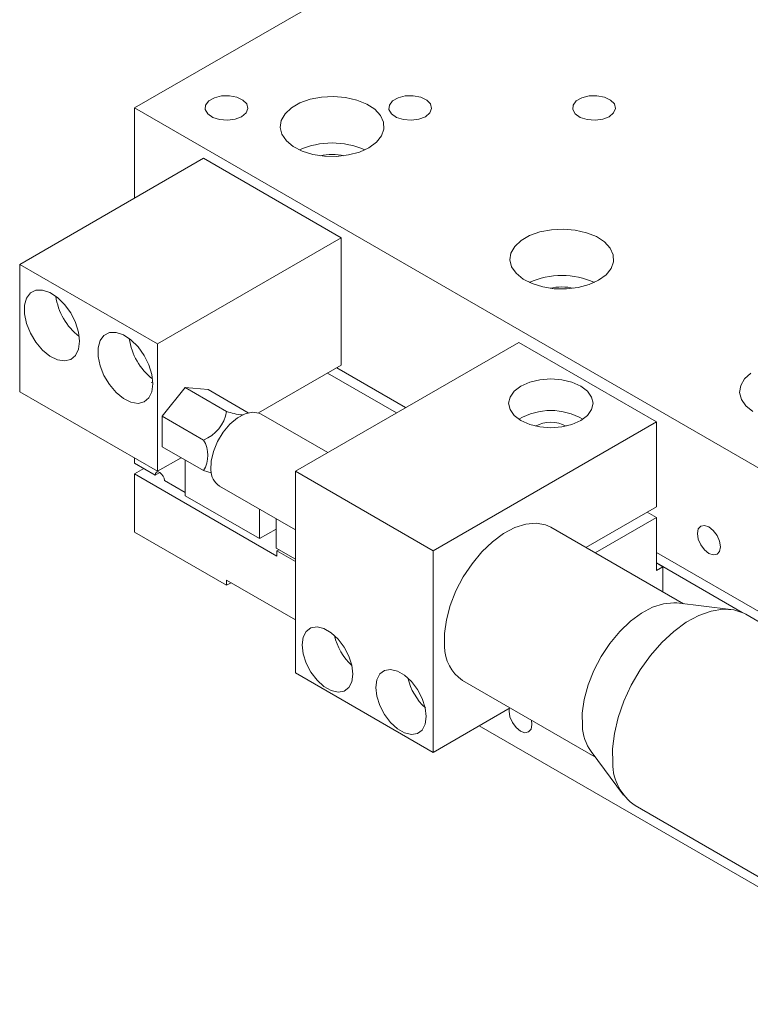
# Model space of a CAD drawing. Header units: millimetres. Extents: x 16752 to 17194, y 779 to 1404.
# Tile 2 of 11: x 16867 to 16923, y 885 to 961. Entities that reach past the tile are written whole.
import ezdxf

# ---------------------------------------------------------------- set-up
doc = ezdxf.new("R2010")
doc.units = ezdxf.units.MM
doc.header["$LTSCALE"] = 0.3

msp = doc.modelspace()

# ---------------------------------------------------------------- linework, layer by layer
at = {"color": 7, "linetype": 'Continuous', "lineweight": 15}
for p, q in [((16946.539, 994.954), (16875.828, 954.134)), ((16875.828, 954.134), (16946.539, 913.313)), ((16875.828, 954.134), (16875.828, 947.194)), ((16881.131, 950.255), (16866.989, 942.091)), ((16881.131, 950.255), (16891.738, 944.132)), ((16891.738, 944.132), (16877.596, 935.968)), ((16891.738, 934.334), (16891.738, 944.132)), ((16866.989, 942.091), (16866.989, 932.293)), ((16866.989, 942.091), (16877.596, 935.968)), ((16877.596, 935.968), (16877.596, 926.17)), ((16905.385, 936.091), (16888.202, 926.172)), ((16915.992, 929.968), (16905.385, 936.091)), ((16885.373, 930.66), (16891.738, 934.334)), ((16890.677, 933.722), (16895.979, 930.661)), ((16891.384, 934.13), (16896.686, 931.069)), ((16877.222, 933.034), (16877.116, 932.99)), ((16866.989, 932.293), (16877.596, 926.17)), ((16879.717, 932.61), (16877.949, 930.41)), ((16879.717, 932.61), (16882.899, 930.773)), ((16881.485, 932.451), (16879.717, 932.61)), ((16881.485, 932.451), (16884.569, 930.671)), ((16877.949, 930.41), (16881.131, 928.573)), ((16877.949, 930.41), (16877.949, 928.053)), ((16890.694, 927.61), (16885.56, 930.574)), ((16915.992, 929.968), (16898.809, 920.048)), ((16915.992, 923.435), (16915.992, 929.968)), ((16877.949, 928.053), (16881.131, 926.216)), ((16875.828, 926.779), (16875.828, 927.19)), ((16877.596, 926.17), (16879.404, 927.214)), ((16879.717, 927.033), (16879.717, 924.289)), ((16879.717, 924.534), (16879.717, 927.033)), ((16877.419, 925.861), (16875.828, 926.779)), ((16875.828, 925.963), (16876.535, 926.371)), ((16898.809, 920.048), (16888.202, 926.172)), ((16888.202, 926.172), (16888.202, 910.657)), ((16875.828, 921.472), (16875.828, 925.963)), ((16886.788, 919.636), (16875.828, 925.963)), ((16877.419, 925.861), (16877.773, 926.065)), ((16879.717, 924.534), (16878.126, 925.453)), ((16882.36, 925.032), (16888.202, 921.659)), ((16879.717, 924.289), (16885.445, 920.983)), ((16885.445, 920.983), (16885.445, 923.251)), ((16915.992, 923.435), (16910.559, 920.299)), ((16886.717, 922.516), (16886.717, 920.248)), ((16911.266, 919.891), (16915.992, 922.619)), ((16915.284, 923.027), (16915.992, 922.619)), ((16915.992, 918.536), (16915.992, 922.619)), ((16885.445, 920.983), (16886.717, 921.718)), ((16918.057, 915.971), (16907.865, 921.854)), ((16882.899, 917.39), (16875.828, 921.472)), ((16886.717, 920.248), (16888.202, 919.391)), ((16886.788, 920.044), (16886.93, 920.126)), ((16886.788, 920.044), (16886.788, 919.636)), ((16888.202, 919.228), (16886.788, 920.044)), ((16898.809, 920.048), (16898.809, 904.534)), ((16915.992, 919.924), (16946.539, 902.29)), ((16916.487, 918.822), (16915.992, 919.108)), ((16915.992, 919.108), (16922.589, 915.299)), ((16916.487, 918.822), (16915.992, 918.536)), ((16916.487, 916.877), (16916.487, 918.822)), ((16882.899, 917.798), (16888.202, 914.737)), ((16882.899, 917.39), (16882.899, 917.798)), ((16882.899, 917.39), (16883.253, 917.594)), ((16921.711, 915.537), (16917.555, 916.03)), ((16932.799, 909.424), (16922.858, 915.163)), ((16898.809, 904.534), (16888.202, 910.657)), ((16901.066, 910.076), (16911.258, 904.193)), ((16898.809, 904.534), (16904.737, 907.957)), ((16902.342, 906.574), (16939.468, 885.142)), ((16906.41, 906.675), (16906.367, 907.016)), ((16910.955, 904.598), (16913.461, 901.246)), ((16914.358, 900.44), (16924.205, 894.755))]:
    msp.add_line(p, q, dxfattribs=at)
at = {"color": 7, "linetype": 'Continuous', "lineweight": 15, "flags": 128}
for points in [[(16884.066, 953.46), (16884.408, 953.749), (16884.547, 954.09), (16884.463, 954.436), (16884.168, 954.742), (16883.702, 954.966), (16883.127, 955.077), (16882.521, 955.061), (16881.967, 954.919), (16881.538, 954.672), (16881.293, 954.352), (16881.265, 954.002), (16881.458, 953.67), (16881.845, 953.401), (16882.375, 953.23), (16882.975, 953.182), (16883.565, 953.262), (16884.066, 953.46)], [(16893.859, 951.072), (16894.435, 951.493), (16894.828, 951.979), (16895.016, 952.504), (16894.989, 953.04), (16894.748, 953.557), (16894.307, 954.029), (16893.69, 954.43), (16892.929, 954.737), (16892.066, 954.935), (16891.147, 955.013), (16890.222, 954.966), (16889.34, 954.798), (16888.55, 954.516), (16887.893, 954.137), (16887.406, 953.681), (16887.113, 953.172), (16887.032, 952.638), (16887.167, 952.107), (16887.51, 951.609), (16888.043, 951.17), (16888.736, 950.813), (16889.554, 950.559), (16890.451, 950.42), (16891.379, 950.404), (16892.289, 950.513), (16893.131, 950.739), (16893.859, 951.072)], [(16898.208, 953.46), (16898.551, 953.749), (16898.689, 954.09), (16898.606, 954.436), (16898.311, 954.742), (16897.844, 954.966), (16897.269, 955.077), (16896.663, 955.061), (16896.109, 954.919), (16895.68, 954.672), (16895.435, 954.352), (16895.407, 954.002), (16895.6, 953.67), (16895.987, 953.401), (16896.517, 953.23), (16897.117, 953.182), (16897.708, 953.262), (16898.208, 953.46)], [(16912.35, 953.46), (16912.693, 953.749), (16912.832, 954.09), (16912.748, 954.436), (16912.453, 954.742), (16911.986, 954.966), (16911.411, 955.077), (16910.806, 955.061), (16910.251, 954.919), (16909.822, 954.672), (16909.577, 954.352), (16909.549, 954.002), (16909.742, 953.67), (16910.129, 953.401), (16910.659, 953.23), (16911.259, 953.182), (16911.85, 953.262), (16912.35, 953.46)], [(16911.537, 940.867), (16912.113, 941.287), (16912.505, 941.773), (16912.693, 942.298), (16912.666, 942.834), (16912.426, 943.352), (16911.985, 943.824), (16911.368, 944.225), (16910.607, 944.532), (16909.744, 944.73), (16908.825, 944.808), (16907.9, 944.761), (16907.018, 944.593), (16906.227, 944.311), (16905.571, 943.932), (16905.083, 943.476), (16904.791, 942.967), (16904.71, 942.433), (16904.845, 941.902), (16905.188, 941.404), (16905.72, 940.965), (16906.414, 940.608), (16907.232, 940.354), (16908.129, 940.215), (16909.057, 940.199), (16909.967, 940.308), (16910.808, 940.534), (16911.537, 940.867)], [(16871.585, 936.172), (16871.507, 936.878), (16871.276, 937.623), (16870.912, 938.351), (16870.44, 939.008), (16869.896, 939.546), (16869.319, 939.924), (16868.754, 940.115), (16868.241, 940.104), (16867.818, 939.892), (16867.518, 939.496), (16867.362, 938.943), (16867.362, 938.276), (16867.518, 937.544), (16867.818, 936.801), (16868.241, 936.101), (16868.754, 935.498), (16869.319, 935.036), (16869.896, 934.749), (16870.44, 934.658), (16870.912, 934.77), (16871.276, 935.077), (16871.507, 935.556), (16871.585, 936.172)], [(16877.242, 932.906), (16877.163, 933.613), (16876.933, 934.357), (16876.569, 935.085), (16876.097, 935.742), (16875.552, 936.28), (16874.976, 936.658), (16874.41, 936.849), (16873.898, 936.838), (16873.475, 936.627), (16873.175, 936.23), (16873.019, 935.678), (16873.019, 935.011), (16873.175, 934.278), (16873.475, 933.535), (16873.898, 932.836), (16874.41, 932.233), (16874.976, 931.771), (16875.552, 931.483), (16876.097, 931.393), (16876.569, 931.505), (16876.933, 931.812), (16877.163, 932.291), (16877.242, 932.906)], [(16923.248, 933.727), (16922.761, 933.271), (16922.469, 932.762), (16922.388, 932.227), (16922.522, 931.697), (16922.865, 931.199), (16923.398, 930.76)], [(16910.158, 930.07), (16910.674, 930.458), (16910.999, 930.911), (16911.11, 931.397), (16910.999, 931.882), (16910.674, 932.335), (16910.158, 932.723), (16909.485, 933.021), (16908.701, 933.209), (16907.86, 933.273), (16907.019, 933.209), (16906.235, 933.021), (16905.562, 932.723), (16905.045, 932.335), (16904.721, 931.882), (16904.61, 931.397), (16904.721, 930.911), (16905.045, 930.458), (16905.562, 930.07), (16906.235, 929.772), (16907.019, 929.584), (16907.86, 929.52), (16908.701, 929.584), (16909.485, 929.772), (16910.158, 930.07)], [(16881.707, 926.256), (16881.728, 926.95), (16881.902, 927.702), (16882.216, 928.461), (16882.648, 929.175), (16883.17, 929.796), (16883.746, 930.281), (16884.336, 930.597), (16884.901, 930.723), (16885.401, 930.649), (16885.56, 930.574)], [(16877.419, 925.861), (16877.446, 926.002), (16877.522, 926.09), (16877.637, 926.112), (16877.772, 926.065), (16877.908, 925.956), (16878.022, 925.801), (16878.099, 925.625), (16878.126, 925.453)], [(16881.733, 926.052), (16881.473, 926.117), (16881.131, 926.216)], [(16899.679, 912.677), (16899.675, 913.67), (16899.825, 914.737), (16900.124, 915.843), (16900.562, 916.953), (16901.126, 918.032), (16901.797, 919.044), (16902.555, 919.957), (16903.373, 920.742), (16904.227, 921.373), (16905.088, 921.83), (16905.929, 922.099), (16906.724, 922.171), (16907.445, 922.043), (16907.865, 921.854)], [(16920.906, 920.353), (16920.839, 920.783), (16920.647, 921.225), (16920.36, 921.611), (16920.022, 921.884), (16919.684, 922.002), (16919.397, 921.946), (16919.206, 921.726), (16919.138, 921.374), (16919.206, 920.944), (16919.397, 920.503), (16919.684, 920.116), (16920.022, 919.843), (16920.36, 919.725), (16920.647, 919.781), (16920.839, 920.002), (16920.906, 920.353)], [(16910.286, 906.554), (16910.281, 907.547), (16910.431, 908.614), (16910.73, 909.72), (16911.169, 910.83), (16911.733, 911.909), (16912.404, 912.921), (16913.161, 913.834), (16913.98, 914.619), (16914.833, 915.25), (16915.695, 915.707), (16916.536, 915.976), (16917.33, 916.048), (16917.555, 916.03)], [(16912.624, 903.691), (16912.611, 904.8), (16912.752, 905.987), (16913.046, 907.221), (16913.483, 908.469), (16914.053, 909.701), (16914.742, 910.883), (16915.53, 911.986), (16916.398, 912.98), (16917.323, 913.839), (16918.281, 914.543), (16919.248, 915.072), (16920.199, 915.413), (16921.108, 915.556), (16921.952, 915.499), (16922.71, 915.242), (16922.858, 915.163)], [(16892.622, 910.556), (16892.543, 911.234), (16892.313, 911.948), (16891.951, 912.64), (16891.485, 913.254), (16890.954, 913.741), (16890.4, 914.061), (16889.869, 914.187), (16889.404, 914.11), (16889.041, 913.836), (16888.811, 913.388), (16888.733, 912.801), (16888.811, 912.123), (16889.041, 911.408), (16889.404, 910.716), (16889.869, 910.102), (16890.4, 909.615), (16890.954, 909.296), (16891.485, 909.169), (16891.951, 909.246), (16892.313, 909.52), (16892.543, 909.968), (16892.622, 910.556)], [(16898.279, 907.29), (16898.2, 907.968), (16897.97, 908.682), (16897.607, 909.374), (16897.142, 909.989), (16896.611, 910.475), (16896.057, 910.795), (16895.526, 910.921), (16895.061, 910.845), (16894.698, 910.571), (16894.468, 910.122), (16894.389, 909.535), (16894.468, 908.857), (16894.698, 908.143), (16895.061, 907.451), (16895.526, 906.836), (16896.057, 906.35), (16896.611, 906.03), (16897.142, 905.904), (16897.607, 905.98), (16897.97, 906.254), (16898.2, 906.703), (16898.279, 907.29)], [(16904.666, 907.915), (16904.643, 907.695), (16904.71, 907.266), (16904.901, 906.824), (16905.188, 906.438), (16905.526, 906.165), (16905.865, 906.047), (16906.151, 906.103), (16906.343, 906.323), (16906.41, 906.675), (16906.41, 906.675)]]:
    msp.add_lwpolyline(points, dxfattribs=at)
at = {"color": 7, "linetype": 'Continuous', "lineweight": 15}
for centre, radius, start, end in [((16891.031, 945.174), 6.261, 66.33129, 113.66871), ((16891.031, 946.369), 4.187, 77.44685, 102.5532), ((16908.708, 935.008), 6.225, 66.18767, 113.81233), ((16908.708, 936.162), 4.189, 77.45151, 102.54856), ((16874.479, 940.292), 4.755, 187.82134, 232.17328), ((16880.136, 937.026), 4.755, 187.82134, 232.17328), ((16880.091, 931.22), 2.844, 291.46502, 350.94589), ((16884.728, 936.185), 5.713, 251.33055, 263.93301), ((16907.86, 926.013), 4.833, 59.37775, 120.62226), ((16907.86, 927.369), 2.571, 62.51495, 117.48505), ((16879.219, 927.395), 2.246, 328.35048, 31.64952), ((16883.17, 926.25), 1.463, 179.7595, 236.37822), ((16895.572, 914.504), 4.468, 192.60698, 227.38765), ((16902.836, 912.69), 3.157, 180.23885, 235.89899), ((16901.229, 911.238), 4.468, 192.60584, 227.38876), ((16913.981, 906.726), 3.699, 182.65589, 215.11393), ((16916.564, 903.704), 3.939, 180.18282, 235.9552)]:
    msp.add_arc(centre, radius, start, end, dxfattribs=at)

doc.saveas('drawing.dxf')
